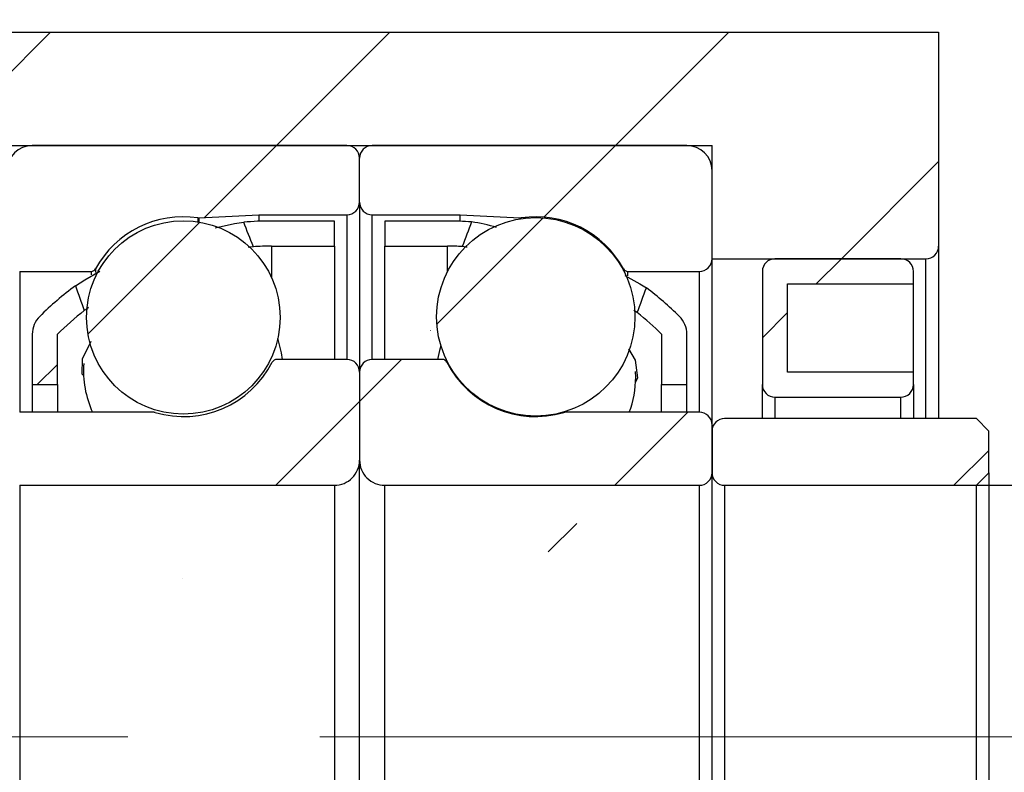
# Model space of a CAD drawing. Header units: millimetres. Extents: x 55 to 271, y 21 to 196.
# Tile 5 of 10: x 217 to 230, y 55 to 65. Entities that reach past the tile are written whole.
import ezdxf

# ---------------------------------------------------------------- set-up
doc = ezdxf.new("R2010")
doc.units = ezdxf.units.MM
doc.linetypes.add('CENTERX2', pattern=[20.319999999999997, 12.7, -2.54, 2.54, -2.54])
doc.layers.add('FORMAT', color=7, linetype='Continuous')
doc.styles.add('SLDTEXTSTYLE0', font='TXT', dxfattribs={"width": 0.75})
doc.dimstyles.new('SLDDIMSTYLE2', dxfattribs={"dimtxt": 3.5, "dimasz": 2.5, "dimexe": 0, "dimexo": 0.0625, "dimgap": 0.875, "dimtad": 1, "dimlfac": 3, "dimrnd": 1e-09, "dimzin": 12, "dimdsep": 46, "dimtxsty": 'SLDTEXTSTYLE0', "dimsah": 1, "dimcen": 0.09, "dimadec": 0, "dimazin": 3, "dimtfac": 1, "dimtofl": 0, "dimtmove": 0, "dimatfit": 3, "dimfxl": 0, "dimfrac": 2, "dimtolj": 1, "dimtzin": 12, "dimarcsym": 0})
doc.dimstyles.new('SLDDIMSTYLE3', dxfattribs={"dimtxt": 3.5, "dimasz": 2.5, "dimexe": 0, "dimexo": 0.0625, "dimgap": 0.875, "dimtad": 1, "dimlfac": 3, "dimrnd": 1e-09, "dimzin": 12, "dimdsep": 46, "dimtxsty": 'SLDTEXTSTYLE0', "dimsah": 1, "dimcen": 0.09, "dimadec": 0, "dimazin": 3, "dimtfac": 1, "dimtmove": 0, "dimatfit": 0, "dimfxl": 0, "dimfrac": 2, "dimtolj": 1, "dimtzin": 12, "dimarcsym": 0})
doc.dimstyles.new('SLDDIMSTYLE6', dxfattribs={"dimtxt": 3.5, "dimasz": 2.5, "dimexe": 0, "dimexo": 0.0625, "dimgap": 0.875, "dimtad": 1, "dimlfac": 3, "dimrnd": 1e-09, "dimzin": 12, "dimdsep": 46, "dimtxsty": 'SLDTEXTSTYLE0', "dimsah": 1, "dimcen": 0.09, "dimadec": 0, "dimazin": 3, "dimtol": 1, "dimtp": 0.02, "dimtm": 0.02, "dimtfac": 1, "dimtmove": 0, "dimatfit": 0, "dimfxl": 0, "dimfrac": 2, "dimtolj": 1, "dimarcsym": 0})
pattern_1 = [(45, (0, 0), (-2.245064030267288, 2.245064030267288), [])]

# ---------------------------------------------------------------- blocks, each defined once
blk = doc.blocks.new('_D_12')
at = {"layer": 'FORMAT', "color": 7}
for p, q in [((236.2199403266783, 59.06158951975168), (236.2199403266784, 70.74863857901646)), ((227.3160245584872, 59.06158951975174), (237.2199403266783, 59.06158951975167)), ((236.2199403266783, 59.06158951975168), (236.2199403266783, 52.39492285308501)), ((227.3160245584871, 52.39492285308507), (237.2199403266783, 52.394922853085))]:
    blk.add_line(p, q, dxfattribs=at)
for points in [[(236.2199403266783, 59.06158951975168), (235.9699403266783, 56.56158951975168), (236.4699403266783, 56.56158951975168)], [(236.2199403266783, 52.39492285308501), (236.4699403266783, 54.89492285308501), (235.9699403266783, 54.89492285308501)]]:
    blk.add_solid(points, dxfattribs=at)
at = {"layer": 'FORMAT', "color": 7, "char_height": 3.5, "attachment_point": 1, "rotation": 90, "style": 'SLDTEXTSTYLE0'}
for s, insert in [('20', (231.6547310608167, 65.57641572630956)), ('%%c', (231.7082032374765, 60.29797832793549))]:
    blk.add_mtext(s, dxfattribs=dict(at, insert=insert))
blk = doc.blocks.new('_D_13')
at = {"layer": 'FORMAT', "color": 7}
for p, q in [((243.4333260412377, 55.72825618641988), (243.4333260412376, 61.22825618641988)), ((234.1308226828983, 55.72825618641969), (244.4333260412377, 55.72825618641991)), ((243.4333260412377, 55.72825618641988), (243.4333260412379, 45.7282561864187)), ((230.3160245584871, 45.72825618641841), (244.4333260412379, 45.72825618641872)), ((243.4333260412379, 45.7282561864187), (243.433326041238, 40.2282561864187))]:
    blk.add_line(p, q, dxfattribs=at)
for points in [[(243.4333260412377, 55.72825618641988), (243.6833260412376, 58.22825618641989), (243.1833260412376, 58.22825618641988)], [(243.4333260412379, 45.7282561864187), (243.183326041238, 43.22825618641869), (243.683326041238, 43.2282561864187)]]:
    blk.add_solid(points, dxfattribs=at)
at = {"layer": 'FORMAT', "color": 7, "char_height": 3.5, "attachment_point": 1, "rotation": 90.00000000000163, "style": 'SLDTEXTSTYLE0'}
for s, insert in [('±0.02', (238.921589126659, 47.79837516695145)), ('30', (238.9215891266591, 41.31365277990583))]:
    blk.add_mtext(s, dxfattribs=dict(at, insert=insert))
blk = doc.blocks.new('_D_15')
at = {"layer": 'FORMAT', "color": 7}
for p, q in [((209.8160245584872, 58.2949228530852), (209.816024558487, 38.79913942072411)), ((226.4826912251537, 46.89492285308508), (226.4826912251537, 38.799139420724)), ((209.816024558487, 39.79913942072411), (204.316024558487, 39.79913942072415)), ((209.816024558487, 39.79913942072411), (226.4826912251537, 39.799139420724)), ((226.4826912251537, 39.799139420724), (231.9826912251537, 39.79913942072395))]:
    blk.add_line(p, q, dxfattribs=at)
for points in [[(209.816024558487, 39.79913942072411), (207.316024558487, 40.04913942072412), (207.316024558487, 39.54913942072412)], [(226.4826912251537, 39.799139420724), (228.9826912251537, 39.54913942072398), (228.9826912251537, 40.04913942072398)]]:
    blk.add_solid(points, dxfattribs=at)
at = {"layer": 'FORMAT', "color": 7, "char_height": 3.5, "attachment_point": 1, "style": 'SLDTEXTSTYLE0'}
for s, insert in [('(', (213.4334883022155, 44.31087633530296)), (')', (220.3265438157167, 44.31087633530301)), ('50', (215.1543216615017, 44.31087633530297))]:
    blk.add_mtext(s, dxfattribs=dict(at, insert=insert))
blk = doc.blocks.new('_D_16')
at = {"layer": 'FORMAT', "color": 7}
for p, q in [((213.4826912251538, 63.89492285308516), (213.4826912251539, 68.97937894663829)), ((217.1493578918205, 60.86158951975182), (217.1493578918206, 68.97937894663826)), ((213.4826912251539, 67.97937894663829), (207.9826912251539, 67.97937894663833)), ((213.4826912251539, 67.97937894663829), (217.1493578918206, 67.97937894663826)), ((217.1493578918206, 67.97937894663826), (222.6493578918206, 67.97937894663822))]:
    blk.add_line(p, q, dxfattribs=at)
for points in [[(213.4826912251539, 67.97937894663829), (210.9826912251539, 68.2293789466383), (210.9826912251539, 67.7293789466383)], [(217.1493578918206, 67.97937894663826), (219.6493578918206, 67.72937894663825), (219.6493578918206, 68.22937894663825)]]:
    blk.add_solid(points, dxfattribs=at)
at = {"layer": 'FORMAT', "color": 7, "insert": (212.1261805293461, 72.49111586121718), "char_height": 3.5, "attachment_point": 1, "style": 'SLDTEXTSTYLE0'}
blk.add_mtext('11', dxfattribs=at)

msp = doc.modelspace()

# ---------------------------------------------------------------- hatches: boundary and pattern name
at = {"layer": 'FORMAT', "linetype": 'Continuous', "lineweight": 18}
h = msp.add_hatch(dxfattribs=at)
h.set_pattern_fill('ANSI31', color=256, style=0)
h.set_pattern_definition(pattern_1)
edge = h.paths.add_edge_path(flags=0)
edge.add_line((229.4826912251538, 62.22825618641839), (229.4826912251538, 65.06158951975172))
edge.add_line((229.4826912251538, 65.06158951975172), (215.8160245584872, 65.06158951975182))
edge.add_line((215.8160245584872, 65.06158951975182), (215.8160245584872, 63.56158951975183))
edge.add_line((215.8160245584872, 63.56158951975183), (226.4826912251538, 63.56158951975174))
edge.add_line((226.4826912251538, 63.56158951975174), (226.4826912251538, 62.06158951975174))
edge.add_line((226.4826912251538, 62.06158951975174), (229.3160245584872, 62.06158951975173))
edge.add_arc((229.3160245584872, 62.22825618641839), 0.1666666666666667, 270.0000000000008, 360.0000000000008)
h = msp.add_hatch(dxfattribs=at)
h.set_pattern_fill('ANSI31', color=256, style=0)
h.set_pattern_definition(pattern_1)
edge = h.paths.add_edge_path(flags=0)
edge.add_line((221.8160245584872, 62.81158951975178), (221.8160245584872, 63.39492285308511))
edge.add_arc((221.6493578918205, 63.39492285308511), 0.1666666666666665, 0, 90)
edge.add_line((221.6493578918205, 63.56158951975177), (217.4826912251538, 63.56158951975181))
edge.add_arc((217.4826912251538, 63.22825618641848), 0.3333333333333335, 90, 180)
edge.add_line((217.1493578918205, 63.22825618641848), (217.1493578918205, 62.06158951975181))
edge.add_arc((217.3160245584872, 62.06158951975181), 0.1666666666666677, 180, 270.0000000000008)
edge.add_line((217.3160245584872, 61.89492285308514), (218.2634712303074, 61.89492285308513))
edge.add_arc((218.2634712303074, 61.9615895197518), 0.06666666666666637, 270.0000000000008, 331.330263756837)
edge.add_arc((219.4826912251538, 61.29492285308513), 1.322916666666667, 81.66528933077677, 151.3302637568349, ccw=False)
edge.add_arc((219.6841191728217, 62.66982962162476), 0.06666666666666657, 261.6652893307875, 273.0000000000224)
edge.add_line((219.6876082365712, 62.60325431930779), (220.4826912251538, 62.64492285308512))
edge.add_line((220.4826912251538, 62.64492285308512), (221.6493578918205, 62.64492285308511))
edge.add_arc((221.6493578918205, 62.81158951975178), 0.1666666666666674, 270.0000000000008, 360.0000000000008)
h = msp.add_hatch(dxfattribs=at)
h.set_pattern_fill('ANSI31', color=256, style=0)
h.set_pattern_definition(pattern_1)
edge = h.paths.add_edge_path(flags=0)
edge.add_line((226.1493578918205, 63.56158951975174), (221.9826912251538, 63.56158951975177))
edge.add_arc((221.9826912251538, 63.39492285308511), 0.1666666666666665, 90, 180)
edge.add_line((221.8160245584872, 63.39492285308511), (221.8160245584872, 62.81158951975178))
edge.add_arc((221.9826912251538, 62.81158951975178), 0.1666666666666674, 180, 270.0000000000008)
edge.add_line((221.9826912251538, 62.64492285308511), (223.1493578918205, 62.64492285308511))
edge.add_line((223.1493578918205, 62.64492285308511), (223.9444408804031, 62.60325431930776))
edge.add_arc((223.9479299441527, 62.66982962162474), 0.06666666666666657, 267.0000000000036, 278.3347106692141)
edge.add_arc((224.1493578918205, 61.2949228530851), 1.322916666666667, 28.66973624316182, 98.33471066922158, ccw=False)
edge.add_arc((225.3685778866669, 61.96158951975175), 0.06666666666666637, 208.66973624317, 270.0000000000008)
edge.add_line((225.3685778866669, 61.89492285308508), (226.3160245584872, 61.89492285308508))
edge.add_arc((226.3160245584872, 62.06158951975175), 0.1666666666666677, 270.0000000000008, 359.9999999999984)
edge.add_line((226.4826912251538, 62.06158951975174), (226.4826912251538, 63.22825618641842))
edge.add_arc((226.1493578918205, 63.22825618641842), 0.3333333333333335, 0, 90)
h = msp.add_hatch(dxfattribs=at)
h.set_pattern_fill('ANSI31', color=256, style=0)
h.set_pattern_definition(pattern_1)
edge = h.paths.add_edge_path(flags=0)
edge.add_arc((224.1493578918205, 61.29274281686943), 1.313713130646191, 0, 360)
h = msp.add_hatch(dxfattribs=at)
h.set_pattern_fill('ANSI31', color=256, style=0)
h.set_pattern_definition(pattern_1)
edge = h.paths.add_edge_path(flags=0)
edge.add_arc((219.4826912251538, 61.28507143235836), 1.280830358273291, 0, 360)
h = msp.add_hatch(dxfattribs=at)
h.set_pattern_fill('ANSI31', color=256, style=0)
h.set_pattern_definition(pattern_1)
edge = h.paths.add_edge_path(flags=0)
edge.add_arc((220.6493578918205, 58.20444666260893), 4.023809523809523, 89.9999999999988, 93.41105247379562, ccw=False)
edge.add_line((220.6493578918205, 62.22825618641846), (221.4826912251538, 62.22825618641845))
edge.add_line((221.4826912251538, 62.22825618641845), (221.4826912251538, 62.56158951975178))
edge.add_line((221.4826912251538, 62.56158951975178), (220.6493578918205, 62.56158951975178))
edge.add_arc((220.6493578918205, 58.20444666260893), 4.357142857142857, 89.99999999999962, 94.8392395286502)
edge.add_ellipse((221.5639826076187, 55.72825618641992), major_axis=(-7.871325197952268, 21.01555804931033), ratio=0.05570090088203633, start_angle=286.79707594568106, end_angle=287.73080730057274, ccw=False)
h = msp.add_hatch(dxfattribs=at)
h.set_pattern_fill('ANSI31', color=256, style=0)
h.set_pattern_definition(pattern_1)
edge = h.paths.add_edge_path(flags=0)
edge.add_line((222.1493578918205, 62.56158951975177), (222.1493578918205, 62.22825618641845))
edge.add_line((222.1493578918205, 62.22825618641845), (222.9826912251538, 62.22825618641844))
edge.add_arc((222.9826912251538, 58.20444666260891), 4.023809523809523, 87.25616311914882, 89.9999999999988, ccw=False)
edge.add_ellipse((222.0680665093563, 55.72825618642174), major_axis=(16.7066819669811, 44.66655136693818), ratio=0.02621164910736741, start_angle=81.77705824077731, end_angle=82.20054165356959, ccw=False)
edge.add_arc((222.9826912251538, 58.20444666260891), 4.357142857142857, 85.83960794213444, 89.99999999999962)
edge.add_line((222.9826912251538, 62.56158951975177), (222.1493578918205, 62.56158951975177))
h = msp.add_hatch(dxfattribs=at)
h.set_pattern_fill('ANSI31', color=256, style=0)
h.set_pattern_definition(pattern_1)
edge = h.paths.add_edge_path(flags=0)
edge.add_line((229.1493578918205, 60.39492285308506), (229.1493578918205, 60.56158951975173))
edge.add_line((229.1493578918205, 60.56158951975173), (227.4826912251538, 60.56158951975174))
edge.add_line((227.4826912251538, 60.56158951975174), (227.4826912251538, 61.72825618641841))
edge.add_line((227.4826912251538, 61.72825618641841), (229.1493578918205, 61.72825618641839))
edge.add_line((229.1493578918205, 61.72825618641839), (229.1493578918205, 61.89492285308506))
edge.add_arc((228.9826912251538, 61.89492285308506), 0.1666666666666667, 0, 89.99999999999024)
edge.add_line((228.9826912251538, 62.06158951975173), (227.3160245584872, 62.06158951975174))
edge.add_arc((227.3160245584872, 61.89492285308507), 0.1666666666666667, 90, 180)
edge.add_line((227.1493578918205, 61.89492285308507), (227.1493578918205, 60.39492285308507))
edge.add_arc((227.3160245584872, 60.39492285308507), 0.1666666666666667, 180, 270.0000000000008)
edge.add_line((227.3160245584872, 60.2282561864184), (228.9826912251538, 60.2282561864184))
edge.add_arc((228.9826912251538, 60.39492285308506), 0.1666666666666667, 270.0000000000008, 359.9999999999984)
h = msp.add_hatch(dxfattribs=at)
h.set_pattern_fill('ANSI31', color=256, style=0)
h.set_pattern_definition(pattern_1)
edge = h.paths.add_edge_path(flags=0)
edge.add_ellipse((221.5639826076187, 55.72825618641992), major_axis=(-7.871325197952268, 21.01555804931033), ratio=0.05570090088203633, start_angle=72.28757772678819, end_angle=73.22298558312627, ccw=False)
edge.add_arc((220.6493578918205, 58.20444666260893), 4.357142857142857, 126.5574525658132, 134.7602701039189)
edge.add_arc((217.8160245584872, 61.06158951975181), 0.3333333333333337, 134.7602701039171, 179.9999999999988)
edge.add_line((217.4826912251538, 61.06158951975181), (217.4826912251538, 60.39492285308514))
edge.add_line((217.4826912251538, 60.39492285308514), (217.8160245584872, 60.39492285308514))
edge.add_line((217.8160245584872, 60.39492285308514), (217.8160245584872, 61.06158951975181))
edge.add_arc((220.6493578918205, 58.20444666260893), 4.023809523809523, 128.015737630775, 134.7602701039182, ccw=False)
h = msp.add_hatch(dxfattribs=at)
h.set_pattern_fill('ANSI31', color=256, style=0)
h.set_pattern_definition(pattern_1)
edge = h.paths.add_edge_path(flags=0)
edge.add_arc((225.8160245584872, 61.06158951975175), 0.3333333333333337, 0, 45.23972989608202)
edge.add_arc((222.9826912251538, 58.20444666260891), 4.357142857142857, 45.23972989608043, 52.8486686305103)
edge.add_ellipse((222.0680665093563, 55.72825618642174), major_axis=(16.7066819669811, 44.66655136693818), ratio=0.02621164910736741, start_angle=277.7909628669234, end_angle=278.2151569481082, ccw=False)
edge.add_arc((222.9826912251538, 58.20444666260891), 4.023809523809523, 45.239729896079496, 51.40500095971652, ccw=False)
edge.add_line((225.8160245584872, 61.06158951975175), (225.8160245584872, 60.39492285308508))
edge.add_line((225.8160245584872, 60.39492285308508), (226.1493578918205, 60.39492285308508))
edge.add_line((226.1493578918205, 60.39492285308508), (226.1493578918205, 61.06158951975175))
h = msp.add_hatch(dxfattribs=at)
h.set_pattern_fill('ANSI31', color=256, style=0)
h.set_pattern_definition(pattern_1)
edge = h.paths.add_edge_path(flags=0)
edge.add_line((217.1493578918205, 59.86158951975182), (217.1493578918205, 59.22825618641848))
edge.add_arc((217.3160245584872, 59.22825618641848), 0.1666666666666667, 180, 269.9999999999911)
edge.add_line((217.3160245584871, 59.06158951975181), (221.4826912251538, 59.06158951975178))
edge.add_arc((221.4826912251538, 59.39492285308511), 0.3333333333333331, 270.0000000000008, 360.000000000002)
edge.add_line((221.8160245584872, 59.39492285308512), (221.8160245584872, 60.56158951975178))
edge.add_arc((221.6493578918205, 60.56158951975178), 0.1666666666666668, 0, 90)
edge.add_line((221.6493578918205, 60.72825618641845), (220.7195544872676, 60.72825618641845))
edge.add_arc((220.7195544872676, 60.66158951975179), 0.06666666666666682, 90, 152.88537559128)
edge.add_arc((219.4826912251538, 61.29492285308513), 1.322916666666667, 253.64190967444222, 332.8853755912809, ccw=False)
edge.add_arc((219.0913294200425, 59.9615895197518), 0.06666666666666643, 73.64190967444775, 90)
edge.add_line((219.0913294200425, 60.02825618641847), (217.3160245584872, 60.02825618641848))
edge.add_arc((217.3160245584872, 59.86158951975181), 0.1666666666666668, 90, 179.9999999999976)
h = msp.add_hatch(dxfattribs=at)
h.set_pattern_fill('ANSI31', color=256, style=0)
h.set_pattern_definition(pattern_1)
edge = h.paths.add_edge_path(flags=0)
edge.add_line((222.1493578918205, 59.06158951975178), (226.3160245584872, 59.06158951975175))
edge.add_arc((226.3160245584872, 59.22825618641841), 0.1666666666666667, 270.0000000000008, 360.0000000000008)
edge.add_line((226.4826912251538, 59.22825618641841), (226.4826912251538, 59.86158951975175))
edge.add_arc((226.3160245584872, 59.86158951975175), 0.1666666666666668, 0, 90)
edge.add_line((226.3160245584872, 60.02825618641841), (224.5407196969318, 60.02825618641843))
edge.add_arc((224.5407196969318, 59.96158951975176), 0.06666666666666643, 90, 106.358090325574)
edge.add_arc((224.1493578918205, 61.2949228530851), 1.322916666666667, 207.114624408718, 286.3580903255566, ccw=False)
edge.add_arc((222.9124946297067, 60.66158951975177), 0.06666666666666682, 27.11462440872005, 90)
edge.add_line((222.9124946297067, 60.72825618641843), (221.9826912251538, 60.72825618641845))
edge.add_arc((221.9826912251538, 60.56158951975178), 0.1666666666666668, 90, 180)
edge.add_line((221.8160245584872, 60.56158951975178), (221.8160245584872, 59.39492285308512))
edge.add_arc((222.1493578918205, 59.39492285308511), 0.3333333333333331, 179.9999999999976, 270.0000000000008)
h = msp.add_hatch(dxfattribs=at)
h.set_pattern_fill('ANSI31', color=256, style=0)
h.set_pattern_definition(pattern_1)
edge = h.paths.add_edge_path(flags=0)
edge.add_line((229.9826912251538, 59.06158951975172), (230.1493578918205, 59.22825618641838))
edge.add_line((230.1493578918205, 59.22825618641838), (230.1493578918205, 59.77825618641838))
edge.add_line((230.1493578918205, 59.77825618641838), (229.9826912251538, 59.94492285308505))
edge.add_line((229.9826912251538, 59.94492285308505), (226.6493578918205, 59.94492285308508))
edge.add_arc((226.6493578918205, 59.77825618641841), 0.1666666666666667, 90, 180)
edge.add_line((226.4826912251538, 59.77825618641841), (226.4826912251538, 59.22825618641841))
edge.add_arc((226.6493578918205, 59.22825618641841), 0.1666666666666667, 179.9999999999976, 270.0000000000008)
edge.add_line((226.6493578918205, 59.06158951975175), (229.9826912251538, 59.06158951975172))

# ---------------------------------------------------------------- linework, layer by layer
at = {"color": 7, "linetype": 'Continuous', "lineweight": 25}
for p, q in [((215.8160240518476, 65.06158980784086), (229.4826910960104, 65.06158980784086)), ((229.4826910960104, 65.06158980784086), (229.4826910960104, 62.22825632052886)), ((215.8160240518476, 63.56158925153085), (226.4826912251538, 63.56158925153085)), ((221.649358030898, 63.56158925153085), (217.4826909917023, 63.56158925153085)), ((226.149357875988, 63.56158925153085), (221.982691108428, 63.56158925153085)), ((226.4826912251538, 62.06158931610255), (226.4826912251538, 63.56158925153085)), ((221.8160244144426, 62.81158959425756), (221.8160244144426, 63.39492286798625)), ((226.4826912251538, 62.06158931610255), (226.4826912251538, 63.22825648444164)), ((221.8160244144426, 62.81158959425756), (221.8160244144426, 60.56158938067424)), ((219.6876083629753, 62.60325459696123), (220.4826914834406, 62.64492258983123)), ((220.4826914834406, 62.64492258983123), (221.649358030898, 62.64492258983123)), ((220.4826914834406, 62.64492258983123), (220.4826914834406, 62.5584008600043)), ((221.982691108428, 62.64492258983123), (223.1493579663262, 62.64492258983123)), ((223.1493579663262, 62.64492258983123), (223.9444409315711, 62.60325459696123)), ((223.1493579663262, 62.5584008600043), (223.1493579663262, 62.64492258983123)), ((221.4826913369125, 62.56158970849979), (220.6493578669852, 62.56158970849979)), ((221.4826913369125, 62.22825632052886), (221.4826913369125, 62.56158970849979)), ((222.9826912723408, 62.56158970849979), (222.1493578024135, 62.56158970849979)), ((222.1493578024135, 62.56158970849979), (222.1493578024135, 62.22825632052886)), ((220.6493578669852, 62.22825632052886), (221.4826913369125, 62.22825632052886)), ((221.4826913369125, 62.22825632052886), (221.4826913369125, 60.7282560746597)), ((222.1493578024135, 62.22825632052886), (222.9826912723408, 62.22825632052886)), ((222.1493578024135, 60.7282560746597), (222.1493578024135, 62.22825632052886)), ((229.4826910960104, 62.22825632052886), (229.4826910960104, 59.94492283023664)), ((226.4826912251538, 62.06158931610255), (229.3160247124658, 62.06158931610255)), ((226.4826912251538, 59.86158963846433), (226.4826912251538, 62.06158931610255)), ((228.9826911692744, 62.06158931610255), (227.3160245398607, 62.06158931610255)), ((217.3160246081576, 61.89492293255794), (218.2634714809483, 61.89492293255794)), ((225.3685778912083, 61.89492293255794), (226.3160245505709, 61.89492293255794)), ((227.1493579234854, 61.89492293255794), (227.1493579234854, 60.39492299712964)), ((229.1493580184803, 61.72825592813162), (229.1493580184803, 61.89492293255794)), ((227.4826912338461, 61.72825592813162), (229.1493580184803, 61.72825592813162)), ((227.4826912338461, 60.56158938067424), (227.4826912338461, 61.72825592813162)), ((229.1493580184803, 60.56158938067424), (229.1493580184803, 61.72825592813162)), ((225.4927893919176, 61.34935541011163), (225.4477139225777, 61.37832202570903)), ((217.4826909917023, 61.06158977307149), (217.4826909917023, 60.39492299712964)), ((217.8160243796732, 60.39492299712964), (217.8160243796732, 61.06158977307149)), ((225.8160245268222, 61.06158977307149), (225.8160245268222, 60.39492299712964)), ((226.149357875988, 60.39492299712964), (226.149357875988, 61.06158977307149)), ((221.649358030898, 60.7282560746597), (220.7195547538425, 60.7282560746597)), ((222.9124946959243, 60.7282560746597), (221.982691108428, 60.7282560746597)), ((221.8160244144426, 60.56158938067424), (221.8160244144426, 59.39492283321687)), ((225.4722745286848, 60.4936192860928), (225.4702522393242, 60.56673990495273)), ((229.1493580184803, 60.56158938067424), (227.4826912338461, 60.56158938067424)), ((229.1493580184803, 60.39492299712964), (229.1493580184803, 60.56158938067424)), ((217.4826909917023, 60.39492299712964), (217.8160243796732, 60.39492299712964)), ((217.4826909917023, 60.39492299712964), (217.4826909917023, 60.02825633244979)), ((217.8160243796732, 60.39492299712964), (217.8160243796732, 60.02825633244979)), ((225.8160245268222, 60.39492299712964), (226.149357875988, 60.39492299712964)), ((225.8160245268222, 60.02825633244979), (225.8160245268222, 60.39492299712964)), ((226.149357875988, 60.02825633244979), (226.149357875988, 60.39492299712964)), ((227.1493579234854, 59.94492283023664), (227.1493579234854, 60.39492299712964)), ((229.1493580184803, 60.39492299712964), (229.1493580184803, 59.94492283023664)), ((227.3160245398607, 60.22825630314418), (228.9826911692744, 60.22825630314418)), ((219.0913297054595, 60.02825633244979), (217.3160246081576, 60.02825633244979)), ((226.3160245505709, 60.02825633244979), (224.5407197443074, 60.02825633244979)), ((226.4826912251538, 59.22825613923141), (226.4826912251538, 59.86158963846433)), ((229.9826911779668, 59.94492283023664), (226.6493578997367, 59.94492283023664)), ((229.9826911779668, 59.94492283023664), (230.1493578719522, 59.77825613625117)), ((226.4826912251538, 59.77825613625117), (226.4826912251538, 59.22825613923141)), ((230.1493578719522, 59.22825613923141), (230.1493578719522, 59.77825613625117)), ((221.8160244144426, 52.06158953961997), (221.8160244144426, 59.39492283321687)), ((226.4826912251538, 52.22825623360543), (226.4826912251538, 59.22825613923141)), ((230.1493578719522, 59.22825613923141), (229.9826911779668, 59.06158944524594)), ((230.1493578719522, 59.22825613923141), (230.1493578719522, 52.22825623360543)), ((217.3160246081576, 59.06158944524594), (221.4826913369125, 59.06158944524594)), ((217.3160246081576, 59.06158944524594), (217.3160246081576, 52.39492292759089)), ((221.4826913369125, 59.06158944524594), (221.4826913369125, 52.39492292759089)), ((222.1493578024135, 52.39492292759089), (222.1493578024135, 59.06158944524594)), ((222.1493578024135, 59.06158944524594), (226.3160245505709, 59.06158944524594)), ((226.3160245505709, 52.39492292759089), (226.3160245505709, 59.06158944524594)), ((226.6493578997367, 59.06158944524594), (229.9826911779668, 59.06158944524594)), ((226.6493578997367, 59.06158944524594), (226.6493578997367, 52.39492292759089)), ((229.9826911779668, 52.39492292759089), (229.9826911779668, 59.06158944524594))]:
    msp.add_line(p, q, dxfattribs=at)
at = {"color": 8, "linetype": 'Continuous', "lineweight": 25}
for p, q in [((219.6744556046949, 62.6038667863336), (219.6744556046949, 62.55146499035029)), ((219.6876083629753, 62.60325459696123), (219.6876083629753, 62.54940366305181)), ((221.649358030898, 62.64492258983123), (221.649358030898, 60.7282560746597)), ((221.982691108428, 60.7282560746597), (221.982691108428, 62.64492258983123)), ((223.9444409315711, 62.59037564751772), (223.9444409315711, 62.60325459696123)), ((223.9575936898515, 62.59238482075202), (223.9575936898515, 62.6038667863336)), ((220.6493578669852, 62.22825632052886), (220.6493578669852, 61.81366876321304)), ((222.9826912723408, 61.89667257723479), (222.9826912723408, 62.22825632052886)), ((229.3160247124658, 59.94492283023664), (229.3160247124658, 62.06158931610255)), ((218.3219647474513, 61.92960538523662), (218.3219647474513, 61.87855462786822)), ((225.3100845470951, 61.90801174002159), (225.3100845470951, 61.92960538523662)), ((217.3160246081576, 61.89492293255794), (217.3160246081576, 60.02825633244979)), ((218.2634714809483, 61.89492293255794), (218.2634714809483, 61.84760615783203)), ((225.3685778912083, 61.83566970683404), (225.3685778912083, 61.89492293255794)), ((226.3160245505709, 60.02825633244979), (226.3160245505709, 61.89492293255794)), ((227.3160245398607, 60.22825630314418), (227.3160245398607, 59.94492283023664)), ((228.9826911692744, 59.94492283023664), (228.9826911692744, 60.22825630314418))]:
    msp.add_line(p, q, dxfattribs=at)
at = {"color": 7, "linetype": 'Continuous', "lineweight": 25, "flags": 128}
for points in [[(219.9044227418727, 62.47315069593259), (220.1589233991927, 62.52872706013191), (220.281787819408, 62.54605773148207)], [(220.4099452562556, 62.22112735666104), (220.356653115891, 62.21609200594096), (220.3402326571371, 62.2132142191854)], [(223.240786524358, 62.21431131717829), (223.2276210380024, 62.21701215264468), (223.1753136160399, 62.22364316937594)], [(218.0541194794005, 61.70436502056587), (218.1773142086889, 61.78496167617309), (218.3775392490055, 61.89539542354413)], [(225.3283627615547, 61.83898459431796), (225.528984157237, 61.73071213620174), (225.6140669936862, 61.67727781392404)], [(218.228943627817, 61.41424065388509), (218.1987482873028, 61.39513177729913), (218.1711823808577, 61.3745712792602)], [(218.1564215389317, 60.51838967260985), (218.1450035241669, 60.53132046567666), (218.1471523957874, 60.73711326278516), (218.2623197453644, 60.96960304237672)], [(220.7974890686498, 60.7282560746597), (220.784348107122, 60.81813180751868), (220.7339461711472, 61.01141507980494)], [(222.8931352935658, 60.90836423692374), (222.8741152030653, 60.84556391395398), (222.8474154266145, 60.7282560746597)], [(225.3765464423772, 60.86857472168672), (225.4640856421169, 60.71843838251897), (225.4983780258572, 60.48652478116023), (225.4632509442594, 60.42037200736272)]]:
    msp.add_lwpolyline(points, dxfattribs=at)
at = {"color": 7, "linetype": 'Continuous', "lineweight": 25}
for centre, radius in [((224.1493578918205, 61.29274281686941), 1.313713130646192), ((219.4826912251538, 61.28507143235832), 1.280830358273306)]:
    msp.add_circle(centre, radius, dxfattribs=at)
for centre, radius, start, end in [((217.4826912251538, 63.22825618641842), 0.3333333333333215, 90, 179.9999999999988), ((221.6493578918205, 63.39492285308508), 0.1666666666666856, 9.404264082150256e-11, 90), ((221.9826912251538, 63.39492285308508), 0.1666666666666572, 90, 179.999999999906), ((226.1493578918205, 63.22825618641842), 0.3333333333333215, 1.22133299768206e-12, 90), ((221.6493578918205, 62.81158951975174), 0.1666666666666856, 270.0000000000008, 1.221332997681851e-12), ((221.9826912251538, 62.81158951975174), 0.1666666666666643, 179.9999999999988, 270.0000000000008), ((219.4826912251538, 61.29492285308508), 1.322916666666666, 81.66528933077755, 151.3302637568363), ((219.6841191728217, 62.66982962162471), 0.06666666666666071, 261.6652893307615, 272.9999999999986), ((223.9479299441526, 62.66982962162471), 0.06666666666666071, 267.000000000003, 278.3347106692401), ((224.1493578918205, 61.29492285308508), 1.322916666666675, 28.66973624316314, 98.33471066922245), ((220.6493578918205, 58.20444666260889), 4.357142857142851, 90, 94.83923952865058), ((222.9826912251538, 58.20444666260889), 4.357142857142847, 85.8396079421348, 90), ((222.9418731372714, 60.13284003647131), 2.443476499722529, 73.64897506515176, 81.60064353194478), ((220.6493578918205, 58.20444666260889), 4.023809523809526, 90, 93.41105247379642), ((222.9826912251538, 58.20444666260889), 4.023809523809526, 87.25616311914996, 90), ((229.3160245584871, 62.22825618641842), 0.1666666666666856, 270.0000000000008, 1.221332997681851e-12), ((226.3160245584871, 62.06158951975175), 0.1666666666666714, 270.0000000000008, 1.282399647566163e-10), ((227.3160245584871, 61.89492285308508), 0.1666666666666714, 90, 179.9999999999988), ((228.9826912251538, 61.89492285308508), 0.1666666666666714, 1.22133299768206e-12, 90), ((218.2634712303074, 61.96158951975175), 0.06666666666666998, 270.0000000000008, 331.330263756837), ((225.3685778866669, 61.96158951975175), 0.06666666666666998, 208.6697362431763, 270.0000000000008), ((220.6493578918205, 58.20444666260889), 4.357142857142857, 126.5574525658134, 134.7602701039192), ((222.9826912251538, 58.20444666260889), 4.357142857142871, 45.23972989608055, 52.84866863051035), ((217.8160245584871, 61.06158951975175), 0.3333333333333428, 134.760270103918, 179.9999999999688), ((220.6493578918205, 58.20444666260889), 4.023809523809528, 128.015737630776, 134.7602701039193), ((222.9826912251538, 58.20444666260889), 4.023809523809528, 45.23972989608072, 51.40500095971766), ((225.8160245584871, 61.06158951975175), 0.3333333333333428, 6.289864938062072e-11, 45.23972989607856), ((219.4826912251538, 60.58191598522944), 1.322916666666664, 175.8868917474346, 204.7408367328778), ((219.4826912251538, 61.29492285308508), 1.322916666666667, 253.6419096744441, 332.8853755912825), ((220.7195544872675, 60.66158951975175), 0.06666666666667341, 90, 152.88537559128), ((221.6493578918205, 60.56158951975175), 0.1666666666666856, 9.404264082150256e-11, 90), ((221.9826912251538, 60.56158951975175), 0.1666666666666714, 90, 179.999999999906), ((222.9124946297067, 60.66158951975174), 0.06666666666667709, 27.11462440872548, 90), ((224.1493578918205, 61.29492285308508), 1.322916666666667, 207.1146244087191, 286.3580903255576), ((224.1493578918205, 60.49361935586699), 1.322916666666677, 339.4043497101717, 6.154748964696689e-13), ((227.3160245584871, 60.39492285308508), 0.1666666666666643, 179.9999999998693, 270.0000000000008), ((228.9826912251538, 60.39492285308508), 0.1666666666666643, 270.0000000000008, 1.22133299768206e-12), ((219.0913294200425, 59.96158951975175), 0.06666666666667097, 73.64190967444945, 90), ((224.5407196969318, 59.96158951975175), 0.06666666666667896, 90, 106.358090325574), ((226.3160245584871, 59.86158951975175), 0.1666666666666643, 2.730983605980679e-12, 90), ((226.6493578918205, 59.77825618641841), 0.1666666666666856, 90, 179.9999999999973), ((221.4826912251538, 59.39492285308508), 0.3333333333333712, 270.0000000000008, 1.221332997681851e-12), ((222.1493578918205, 59.39492285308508), 0.3333333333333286, 179.9999999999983, 270.0000000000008), ((226.3160245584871, 59.22825618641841), 0.1666666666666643, 270.0000000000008, 1.282399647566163e-10), ((226.6493578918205, 59.22825618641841), 0.1666666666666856, 179.999999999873, 270.0000000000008)]:
    msp.add_arc(centre, radius, start, end, dxfattribs=at)
for centre, major_axis, ratio, start_param, end_param in [((221.5639826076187, 55.72825618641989), (-7.871325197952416, 21.01555804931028), 0.05570090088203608, 5.005553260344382, 5.021849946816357), ((222.0680665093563, 55.72825618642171), (16.70668196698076, 44.6665513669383), 0.02621164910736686, 1.42727891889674, 1.434670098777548), ((221.5639826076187, 55.72825618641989), (-7.871325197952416, 21.01555804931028), 0.05570090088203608, 1.261656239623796, 1.277982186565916), ((222.0680665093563, 55.72825618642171), (16.70668196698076, 44.6665513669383), 0.02621164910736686, 4.848366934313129, 4.855770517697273)]:
    msp.add_ellipse(centre, major_axis=major_axis, ratio=ratio, start_param=start_param, end_param=end_param, dxfattribs=at)
at = {"layer": 'FORMAT', "color": 7, "linetype": 'CENTERX2', "lineweight": 18}
msp.add_line((180.6493578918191, 55.72825618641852), (233.1308226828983, 55.72825618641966), dxfattribs=at)

# ---------------------------------------------------------------- dimensions: what is measured, and where the dimension line sits
at = {"layer": 'FORMAT', "color": 7}
dim = msp.add_linear_dim(base=(217.1493578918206, 67.97937894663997), p1=(213.4826912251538, 62.89492285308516), p2=(217.1493578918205, 59.86158951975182), dimstyle='SLDDIMSTYLE3', dxfattribs=at)
dim.commit()
dim.dimension.update_dxf_attribs({"geometry": '_D_16', "text_midpoint": (214.7122917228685, 67.97937894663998), "dimtype": 160})
dim = msp.add_linear_dim(base=(236.2199403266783, 52.39492285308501), p1=(226.3160245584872, 59.06158951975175), p2=(226.3160245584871, 52.39492285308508), angle=90.0000000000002, text='%%c<>', dimstyle='SLDDIMSTYLE2', dxfattribs=at)
dim.commit()
dim.dimension.update_dxf_attribs({"geometry": '_D_12', "text_midpoint": (236.2199403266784, 65.52330845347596), "dimtype": 160})
dim = msp.add_linear_dim(base=(243.4333260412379, 45.7282561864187), p1=(233.1308226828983, 55.72825618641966), p2=(229.3160245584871, 45.72825618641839), angle=90.0000000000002, dimstyle='SLDDIMSTYLE6', dxfattribs=at)
dim.commit()
dim.dimension.update_dxf_attribs({"geometry": '_D_13', "text_midpoint": (243.4333260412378, 50.35288901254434), "dimtype": 160})
dim = msp.add_linear_dim(base=(226.4826912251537, 39.79913942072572), p1=(209.8160245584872, 59.2949228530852), p2=(226.4826912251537, 47.89492285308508), text='(<>)', dimstyle='SLDDIMSTYLE3', dxfattribs=at)
dim.commit()
dim.dimension.update_dxf_attribs({"geometry": '_D_15', "text_midpoint": (217.7404328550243, 39.79913942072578), "dimtype": 160})

doc.saveas('drawing.dxf')
